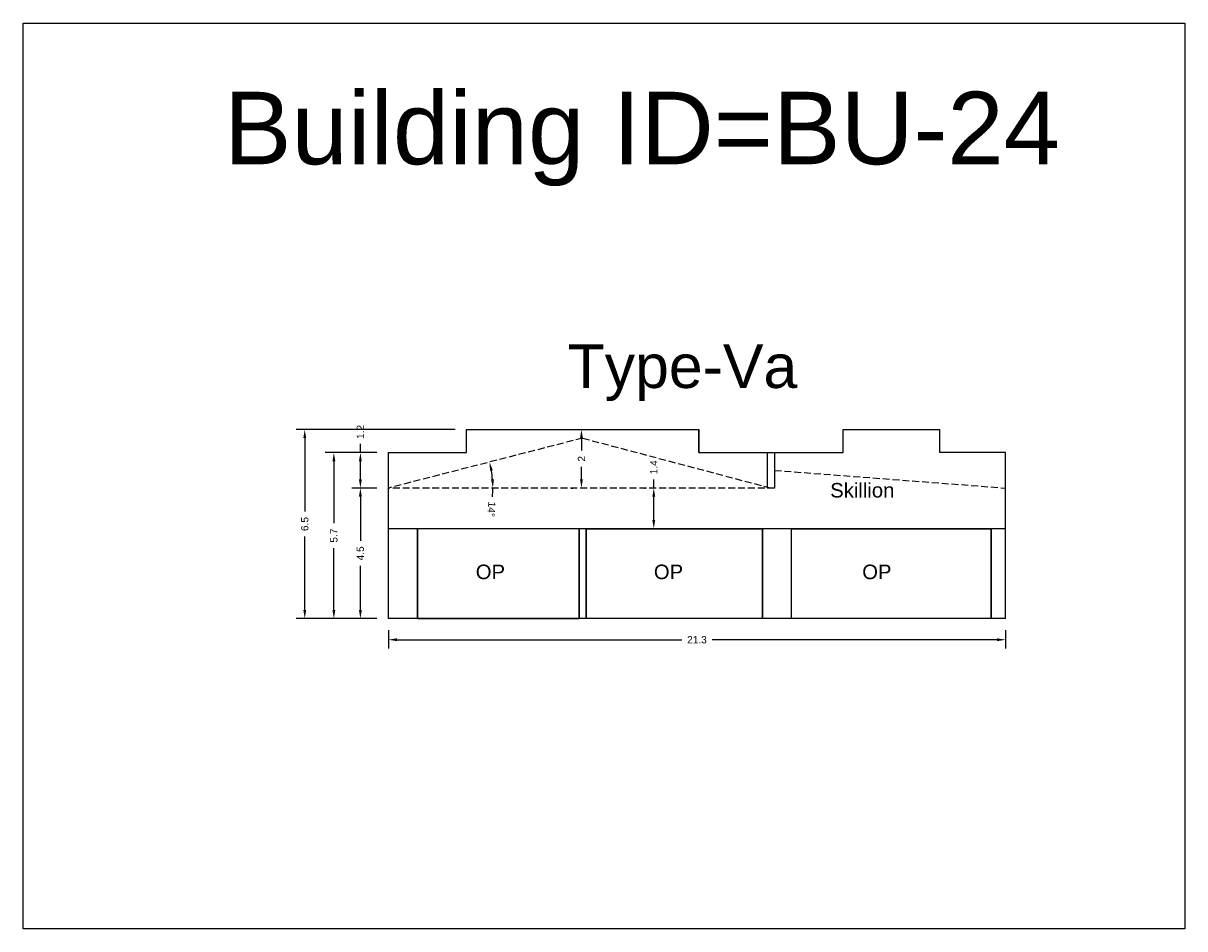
# Model space of a CAD drawing. Header units: metres. Extents: x 3416649 to 3417093, y -6712874 to -6712690.
# Tile 21 of 45: x 3416781 to 3416821, y -6712798 to -6712766. Entities that reach past the tile are written whole.
import ezdxf

# ---------------------------------------------------------------- set-up
doc = ezdxf.new("R2010")
doc.units = ezdxf.units.M
doc.linetypes.add('ACAD_ISO02W100', pattern=[15, 12, -3])
doc.layers.add('Dotted', color=7, linetype='ACAD_ISO02W100', plot=False)
doc.styles.get("Standard").update_dxf_attribs({"font": 'arial.ttf'})
doc.dimstyles.new('ISO-25', dxfattribs={"dimtxt": 0.25, "dimasz": 0.3, "dimexe": 0.3, "dimexo": 0.4, "dimgap": 0.2, "dimtad": 0, "dimdec": 1, "dimdsep": 46, "dimtxsty": 'Standard', "dimcen": 2.5, "dimadec": 0, "dimazin": 0, "dimtfac": 1, "dimtdec": 1, "dimtmove": 0, "dimatfit": 3, "dimfxl": 1, "dimarcsym": 0})

# ---------------------------------------------------------------- blocks, each defined once
blk = doc.blocks.new('*D205')
at = {"color": 0, "lineweight": -2, "transparency": 16777216}
for p, q in [((3416793.14, -6712782.459), (3416792.276, -6712782.459)), ((3416792.576, -6712782.759), (3416792.576, -6712784.276)), ((3416792.576, -6712786.659), (3416792.576, -6712785.143)), ((3416793.14, -6712786.959), (3416792.276, -6712786.959))]:
    blk.add_line(p, q, dxfattribs=at)
at = {"color": 0, "transparency": 16777216}
for points in [[(3416792.526, -6712782.759), (3416792.626, -6712782.759), (3416792.576, -6712782.459)], [(3416792.526, -6712786.659), (3416792.626, -6712786.659), (3416792.576, -6712786.959)]]:
    blk.add_solid(points, dxfattribs=at)
at = {"layer": 'Defpoints', "color": 0, "transparency": 16777216}
for p in [(3416792.576, -6712782.459), (3416793.54, -6712782.459), (3416793.54, -6712786.959)]:
    blk.add_point(p, dxfattribs=at)
at = {"color": 0, "transparency": 16777216, "insert": (3416792.576, -6712784.709), "char_height": 0.25, "attachment_point": 5, "rotation": 90}
blk.add_mtext('4.5', dxfattribs=at)
blk = doc.blocks.new('*D206')
at = {"color": 0, "lineweight": -2, "transparency": 16777216}
for p, q in [((3416793.14, -6712781.239), (3416792.276, -6712781.239)), ((3416792.576, -6712781.239), (3416792.576, -6712780.939)), ((3416792.576, -6712782.159), (3416792.576, -6712781.539)), ((3416793.14, -6712782.459), (3416792.276, -6712782.459))]:
    blk.add_line(p, q, dxfattribs=at)
at = {"color": 0, "transparency": 16777216}
for points in [[(3416792.526, -6712781.539), (3416792.626, -6712781.539), (3416792.576, -6712781.239)], [(3416792.526, -6712782.159), (3416792.626, -6712782.159), (3416792.576, -6712782.459)]]:
    blk.add_solid(points, dxfattribs=at)
at = {"layer": 'Defpoints', "color": 0, "transparency": 16777216}
for p in [(3416792.576, -6712781.239), (3416793.54, -6712781.239), (3416793.54, -6712782.459)]:
    blk.add_point(p, dxfattribs=at)
at = {"color": 0, "transparency": 16777216, "insert": (3416792.576, -6712780.525), "char_height": 0.25, "attachment_point": 5, "rotation": 90}
blk.add_mtext('1.2', dxfattribs=at)
blk = doc.blocks.new('*D207')
at = {"color": 0, "lineweight": -2, "transparency": 16777216}
for p, q in [((3416799.84, -6712780.439), (3416799.898, -6712780.439)), ((3416800.198, -6712780.739), (3416800.198, -6712781.166)), ((3416800.198, -6712782.159), (3416800.198, -6712781.732)), ((3416799.84, -6712782.459), (3416799.898, -6712782.459))]:
    blk.add_line(p, q, dxfattribs=at)
at = {"color": 0, "transparency": 16777216}
for points in [[(3416800.148, -6712780.739), (3416800.248, -6712780.739), (3416800.198, -6712780.439)], [(3416800.148, -6712782.159), (3416800.248, -6712782.159), (3416800.198, -6712782.459)]]:
    blk.add_solid(points, dxfattribs=at)
at = {"layer": 'Defpoints', "color": 0, "transparency": 16777216}
for p in [(3416800.24, -6712780.439), (3416800.198, -6712782.459), (3416800.24, -6712782.459)]:
    blk.add_point(p, dxfattribs=at)
at = {"color": 0, "transparency": 16777216, "insert": (3416800.198, -6712781.449), "char_height": 0.25, "attachment_point": 5, "rotation": 90}
blk.add_mtext('2', dxfattribs=at)
blk = doc.blocks.new('*D208')
at = {"color": 0, "lineweight": -2, "transparency": 16777216}
for p, q in [((3416793.54, -6712787.359), (3416793.54, -6712787.987)), ((3416814.82, -6712787.359), (3416814.82, -6712787.987)), ((3416793.84, -6712787.687), (3416803.653, -6712787.687)), ((3416814.52, -6712787.687), (3416804.707, -6712787.687))]:
    blk.add_line(p, q, dxfattribs=at)
at = {"color": 0, "transparency": 16777216}
for points in [[(3416793.84, -6712787.637), (3416793.84, -6712787.737), (3416793.54, -6712787.687)], [(3416814.52, -6712787.637), (3416814.52, -6712787.737), (3416814.82, -6712787.687)]]:
    blk.add_solid(points, dxfattribs=at)
at = {"layer": 'Defpoints', "color": 0, "transparency": 16777216}
for p in [(3416793.54, -6712786.959), (3416814.82, -6712786.959), (3416814.82, -6712787.687)]:
    blk.add_point(p, dxfattribs=at)
at = {"color": 0, "transparency": 16777216, "insert": (3416804.18, -6712787.687), "char_height": 0.25, "attachment_point": 5}
blk.add_mtext('21.3', dxfattribs=at)
blk = doc.blocks.new('*D209')
at = {"color": 0, "lineweight": -2, "transparency": 16777216}
for p, q in [((3416793.14, -6712781.239), (3416791.363, -6712781.239)), ((3416791.663, -6712781.539), (3416791.663, -6712783.672)), ((3416791.663, -6712786.659), (3416791.663, -6712784.527)), ((3416793.14, -6712786.959), (3416791.363, -6712786.959))]:
    blk.add_line(p, q, dxfattribs=at)
at = {"color": 0, "transparency": 16777216}
for points in [[(3416791.613, -6712781.539), (3416791.713, -6712781.539), (3416791.663, -6712781.239)], [(3416791.613, -6712786.659), (3416791.713, -6712786.659), (3416791.663, -6712786.959)]]:
    blk.add_solid(points, dxfattribs=at)
at = {"layer": 'Defpoints', "color": 0, "transparency": 16777216}
for p in [(3416791.663, -6712781.239), (3416793.54, -6712781.239), (3416793.54, -6712786.959)]:
    blk.add_point(p, dxfattribs=at)
at = {"color": 0, "transparency": 16777216, "insert": (3416791.663, -6712784.099), "char_height": 0.25, "attachment_point": 5, "rotation": 90}
blk.add_mtext('5.7', dxfattribs=at)
blk = doc.blocks.new('*D210')
at = {"color": 0, "lineweight": -2, "transparency": 16777216}
for p, q in [((3416795.84, -6712780.439), (3416790.358, -6712780.439)), ((3416790.658, -6712780.739), (3416790.658, -6712783.27)), ((3416790.658, -6712786.659), (3416790.658, -6712784.128)), ((3416793.14, -6712786.959), (3416790.358, -6712786.959))]:
    blk.add_line(p, q, dxfattribs=at)
at = {"color": 0, "transparency": 16777216}
for points in [[(3416790.608, -6712780.739), (3416790.708, -6712780.739), (3416790.658, -6712780.439)], [(3416790.608, -6712786.659), (3416790.708, -6712786.659), (3416790.658, -6712786.959)]]:
    blk.add_solid(points, dxfattribs=at)
at = {"layer": 'Defpoints', "color": 0, "transparency": 16777216}
for p in [(3416790.658, -6712780.439), (3416796.24, -6712780.439), (3416793.54, -6712786.959)]:
    blk.add_point(p, dxfattribs=at)
at = {"color": 0, "transparency": 16777216, "insert": (3416790.658, -6712783.699), "char_height": 0.25, "attachment_point": 5, "rotation": 90}
blk.add_mtext('6.5', dxfattribs=at)
blk = doc.blocks.new('*D211')
at = {"color": 0, "lineweight": -2, "transparency": 16777216}
for start, end in [(4.7715, 9.6263), (355.2285, 360)]:
    blk.add_arc((3416793.54, -6712782.459), 3.603, start, end, dxfattribs=at)
at = {"color": 0, "transparency": 16777216}
for points in [[(3416797.044, -6712781.867), (3416797.142, -6712781.846), (3416797.031, -6712781.563)], [(3416797.181, -6712782.157), (3416797.081, -6712782.162), (3416797.144, -6712782.459)]]:
    blk.add_solid(points, dxfattribs=at)
at = {"layer": 'Defpoints', "color": 0, "transparency": 16777216}
for p in [(3416800.24, -6712780.739), (3416797.093, -6712781.858), (3416793.54, -6712782.459), (3416793.54, -6712782.459), (3416806.855, -6712782.459)]:
    blk.add_point(p, dxfattribs=at)
at = {"color": 0, "transparency": 16777216, "insert": (3416797.095, -6712783.191), "char_height": 0.25, "attachment_point": 5, "rotation": 265.2285}
blk.add_mtext('14°', dxfattribs=at)
blk = doc.blocks.new('*D212')
at = {"color": 0, "lineweight": -2, "transparency": 16777216}
for p, q in [((3416802.366, -6712782.459), (3416802.391, -6712782.459)), ((3416802.691, -6712782.459), (3416802.691, -6712782.159)), ((3416802.691, -6712783.559), (3416802.691, -6712782.759)), ((3416802.366, -6712783.859), (3416802.391, -6712783.859))]:
    blk.add_line(p, q, dxfattribs=at)
at = {"color": 0, "transparency": 16777216}
for points in [[(3416802.641, -6712782.759), (3416802.741, -6712782.759), (3416802.691, -6712782.459)], [(3416802.641, -6712783.559), (3416802.741, -6712783.559), (3416802.691, -6712783.859)]]:
    blk.add_solid(points, dxfattribs=at)
at = {"layer": 'Defpoints', "color": 0, "transparency": 16777216}
for p in [(3416802.691, -6712782.459), (3416802.766, -6712782.459), (3416802.766, -6712783.859)]:
    blk.add_point(p, dxfattribs=at)
at = {"color": 0, "transparency": 16777216, "insert": (3416802.691, -6712781.744), "char_height": 0.25, "attachment_point": 5, "rotation": 90}
blk.add_mtext('1.4', dxfattribs=at)

msp = doc.modelspace()

# ---------------------------------------------------------------- linework, layer by layer
for points in [[(3416780.953, -6712766.438), (3416820.997, -6712766.438), (3416820.997, -6712797.649), (3416780.953, -6712797.649)], [(3416800.115, -6712783.859), (3416794.54, -6712783.859), (3416794.54, -6712786.959), (3416800.115, -6712786.959)], [(3416800.365, -6712783.859), (3416806.44, -6712783.859), (3416806.44, -6712786.959), (3416800.365, -6712786.959)], [(3416807.44, -6712783.859), (3416814.32, -6712783.859), (3416814.32, -6712786.959), (3416807.44, -6712786.959)]]:
    msp.add_lwpolyline(points, close=True)
for points in [[(3416796.24, -6712781.239), (3416796.24, -6712780.439)], [(3416796.24, -6712781.239), (3416796.24, -6712780.439), (3416804.24, -6712780.439), (3416804.24, -6712781.239)], [(3416804.24, -6712781.239), (3416804.24, -6712780.439)], [(3416809.22, -6712781.239), (3416809.22, -6712780.439), (3416812.54, -6712780.439), (3416812.54, -6712781.239)], [(3416793.54, -6712781.239), (3416796.24, -6712781.239)], [(3416793.54, -6712786.959), (3416793.54, -6712781.239)], [(3416804.24, -6712781.239), (3416809.22, -6712781.239)], [(3416806.605, -6712781.239), (3416806.605, -6712782.459)], [(3416806.855, -6712781.239), (3416806.855, -6712782.459)], [(3416814.82, -6712781.239), (3416812.54, -6712781.239)], [(3416814.82, -6712786.959), (3416814.82, -6712781.239)], [(3416814.82, -6712783.859), (3416793.54, -6712783.859)], [(3416794.54, -6712786.959), (3416794.54, -6712783.859)], [(3416800.115, -6712783.859), (3416800.115, -6712786.959)], [(3416800.365, -6712783.859), (3416800.365, -6712786.959)], [(3416806.44, -6712786.959), (3416806.44, -6712783.859)], [(3416807.44, -6712786.959), (3416807.44, -6712783.859)], [(3416814.32, -6712786.959), (3416814.32, -6712783.859)], [(3416814.82, -6712786.959), (3416793.54, -6712786.959)]]:
    msp.add_lwpolyline(points)
at = {"layer": 'Dotted', "ltscale": 0.02}
for points in [[(3416800.24, -6712780.739), (3416793.54, -6712782.459)], [(3416800.24, -6712780.739), (3416806.73, -6712782.459)], [(3416806.855, -6712781.849), (3416814.82, -6712782.459)], [(3416806.855, -6712782.459), (3416793.54, -6712782.459)]]:
    msp.add_lwpolyline(points, dxfattribs=at)

# ---------------------------------------------------------------- texts
at = {"attachment_point": 1}
for s, width, heights, insert, char_height in [('Building ID=BU-24', 67.86454, [0.517], (3416787.873, -6712768.799), 2.5), ('Type-Va', 9.99112, [0.517], (3416799.719, -6712777.51), 1.5), ('Skillion', 1.17554, [0], (3416808.773, -6712782.285), 0.5), ('OP', 1.17554, [0], (3416796.554, -6712785.098), 0.5), ('OP', 1.17554, [0], (3416802.694, -6712785.098), 0.5), ('OP', 1.17554, [0], (3416809.877, -6712785.098), 0.5)]:
    msp.add_mtext_dynamic_manual_height_columns(s, width=width, gutter_width=12.5, heights=heights, dxfattribs=dict(at, insert=insert, char_height=char_height))

# ---------------------------------------------------------------- dimensions: what is measured, and where the dimension line sits
for base, p1, p2, picture, middle in [((3416790.658, -6712780.439), (3416793.54, -6712786.959), (3416796.24, -6712780.439), '*D210', (3416790.658, -6712783.699)), ((3416792.576, -6712781.239), (3416793.54, -6712782.459), (3416793.54, -6712781.239), '*D206', (3416792.576, -6712780.525)), ((3416800.198, -6712782.459), (3416800.24, -6712780.439), (3416800.24, -6712782.459), '*D207', (3416800.198, -6712781.449)), ((3416791.663, -6712781.239), (3416793.54, -6712786.959), (3416793.54, -6712781.239), '*D209', (3416791.663, -6712784.099)), ((3416802.691, -6712782.459), (3416802.766, -6712783.859), (3416802.766, -6712782.459), '*D212', (3416802.691, -6712781.744)), ((3416792.576, -6712782.459), (3416793.54, -6712786.959), (3416793.54, -6712782.459), '*D205', (3416792.576, -6712784.709))]:
    dim = msp.add_linear_dim(base=base, p1=p1, p2=p2, angle=90, dimstyle='ISO-25')
    dim.commit()
    dim.dimension.update_dxf_attribs({"geometry": picture, "text_midpoint": middle})
dim = msp.add_angular_dim_2l(base=(3416797.093, -6712781.858), line1=((3416806.855, -6712782.459), (3416793.54, -6712782.459)), line2=((3416800.24, -6712780.739), (3416793.54, -6712782.459)), dimstyle='ISO-25')
dim.commit()
dim.dimension.update_dxf_attribs({"geometry": '*D211', "text_midpoint": (3416797.095, -6712783.191)})
dim = msp.add_linear_dim(base=(3416814.82, -6712787.687), p1=(3416793.54, -6712786.959), p2=(3416814.82, -6712786.959), dimstyle='ISO-25')
dim.commit()
dim.dimension.update_dxf_attribs({"geometry": '*D208', "text_midpoint": (3416804.18, -6712787.687)})

doc.saveas('drawing.dxf')
